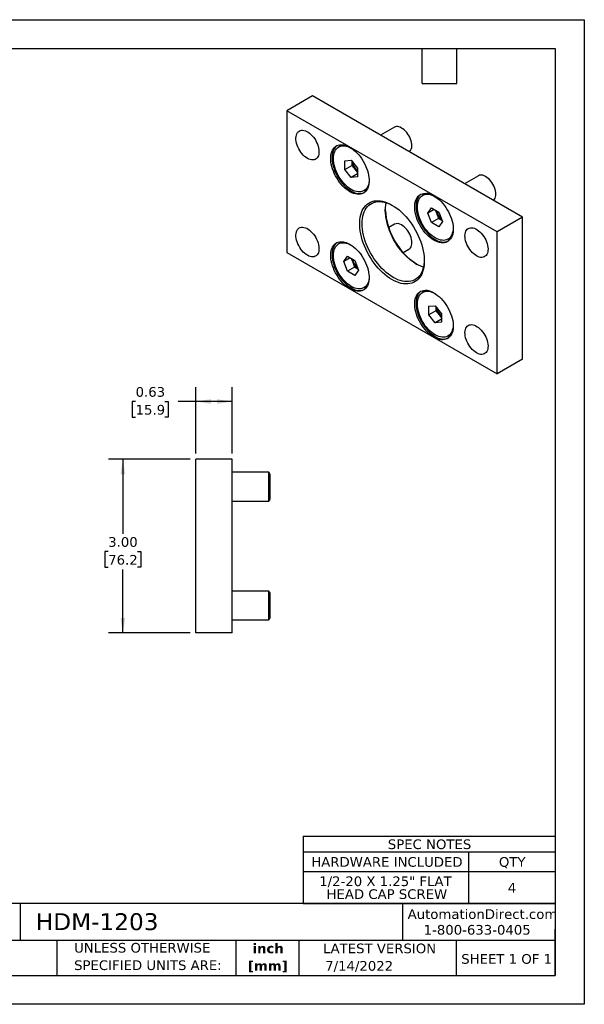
# Model space of a CAD drawing. Header units: inches. Extents: x 0 to 22, y 0 to 17.
# Tile 2 of 2: x 12.3 to 22, y 0 to 17. Entities that reach past the tile are written whole.
import ezdxf

# ---------------------------------------------------------------- set-up
doc = ezdxf.new("R2010")
doc.units = ezdxf.units.IN
doc.header["$LTSCALE"] = 2
doc.header["$MEASUREMENT"] = 0
doc.linetypes.add('SLD-Solid', pattern=[0])
doc.layers.add('DIMENSIONS', color=140, linetype='SLD-Solid', lineweight=25)
doc.layers.add('TEXT', color=140, linetype='SLD-Solid', lineweight=25)
doc.styles.add('SLDTEXTSTYLE0', font='VERDANA.TTF')
doc.styles.add('SLDTEXTSTYLE1', font='VERDANAB.TTF')
doc.dimstyles.new('SLDDIMSTYLE5', dxfattribs={"dimtxt": 0.169922, "dimasz": 0.26, "dimexe": 0, "dimexo": 0.0625, "dimgap": 0.04248, "dimtad": 0, "dimtih": 1, "dimtoh": 1, "dimrnd": 1e-09, "dimzin": 4, "dimdsep": 46, "dimtxsty": 'SLDTEXTSTYLE0', "dimsah": 1, "dimcen": 0.09, "dimadec": 0, "dimazin": 1, "dimtfac": 1, "dimtofl": 0, "dimtmove": 0, "dimatfit": 3, "dimfxl": 0, "dimfrac": 2, "dimtolj": 1, "dimtzin": 12, "dimarcsym": 0})
doc.dimstyles.new('SLDDIMSTYLE6', dxfattribs={"dimtxt": 0.169922, "dimasz": 0.26, "dimexe": 0, "dimexo": 0.0625, "dimgap": 0.04248, "dimtad": 0, "dimtih": 1, "dimtoh": 1, "dimrnd": 1e-09, "dimdsep": 46, "dimtxsty": 'SLDTEXTSTYLE0', "dimsah": 1, "dimcen": 0.09, "dimadec": 0, "dimazin": 2, "dimtfac": 1, "dimtofl": 0, "dimtmove": 0, "dimatfit": 3, "dimfxl": 0, "dimfrac": 2, "dimtolj": 1, "dimtzin": 12, "dimarcsym": 0})

# ---------------------------------------------------------------- blocks, each defined once
blk = doc.blocks.new('SW_NOTE_0')
at = {"layer": 'TEXT', "color": 0, "char_height": 0.1667, "attachment_point": 2, "style": 'SLDTEXTSTYLE1'}
for s, insert in [('inch', (0.25, 0.212)), ('[mm]', (0.244, -0.089))]:
    blk.add_mtext(s, dxfattribs=dict(at, insert=insert))
blk = doc.blocks.new('SW_NOTE_0_1')
at = {"layer": 'TEXT', "color": 0, "char_height": 0.16667, "attachment_point": 1, "style": 'SLDTEXTSTYLE0'}
for s, insert in [('UNLESS OTHERWISE ', (0, 0.212)), ('SPECIFIED UNITS ARE:', (0, -0.089))]:
    blk.add_mtext(s, dxfattribs=dict(at, insert=insert))
blk = doc.blocks.new('SW_TABLEANNOTATION_0')
at = {"layer": 'TEXT', "color": 0}
for p, q in [((0, 0), (0, -0.275)), ((0, 0), (2.853, 0)), ((2.853, 0), (4.35, 0)), ((4.35, 0), (4.35, -0.275)), ((0, -0.275), (0, -0.61)), ((0, -0.275), (2.853, -0.275)), ((2.853, -0.275), (2.853, -0.61)), ((2.853, -0.275), (4.35, -0.275)), ((4.35, -0.275), (4.35, -0.61)), ((0, -0.61), (0, -1.166)), ((0, -0.61), (2.853, -0.61)), ((2.853, -0.61), (2.853, -1.166)), ((2.853, -0.61), (4.35, -0.61)), ((4.35, -0.61), (4.35, -1.166)), ((0, -1.166), (2.853, -1.166)), ((2.853, -1.166), (4.35, -1.166))]:
    blk.add_line(p, q, dxfattribs=at)
at = {"layer": 'TEXT', "color": 0, "attachment_point": 1, "style": 'SLDTEXTSTYLE0'}
for s, insert, char_height in [('SPEC NOTES', (1.46, -0.058), 0.1667), ('HARDWARE INCLUDED', (0.139, -0.363), 0.16667), ('QTY', (3.377, -0.363), 0.1667), ('1/2-20 X 1.25" FLAT ', (0.276, -0.697), 0.16667), ('4', (3.531, -0.808), 0.167), ('HEAD CAP SCREW', (0.402, -0.919), 0.16667)]:
    blk.add_mtext(s, dxfattribs=dict(at, insert=insert, char_height=char_height))
blk = doc.blocks.new('_D_7')
at = {"layer": 'DIMENSIONS'}
for p, q in [((15.198, 9.412), (13.788, 9.412)), ((14.038, 9.412), (14.038, 8.125)), ((13.785, 7.817), (13.728, 7.817)), ((13.728, 7.817), (13.728, 7.547)), ((14.29, 7.817), (14.347, 7.817)), ((14.347, 7.817), (14.347, 7.547)), ((13.728, 7.547), (13.785, 7.547)), ((14.038, 6.412), (14.038, 7.509)), ((14.347, 7.547), (14.29, 7.547)), ((15.198, 6.412), (13.788, 6.412))]:
    blk.add_line(p, q, dxfattribs=at)
for points in [[(14.038, 9.412), (13.998, 9.152), (14.078, 9.152)], [(14.038, 6.412), (14.078, 6.672), (13.998, 6.672)]]:
    blk.add_solid(points, dxfattribs=at)
at = {"layer": 'DIMENSIONS', "char_height": 0.1667, "attachment_point": 1, "style": 'SLDTEXTSTYLE0'}
for s, insert in [('3.00', (13.785, 8.066)), ('76.2', (13.785, 7.758))]:
    blk.add_mtext(s, dxfattribs=dict(at, insert=insert))
blk = doc.blocks.new('_D_8')
at = {"layer": 'DIMENSIONS'}
for p, q in [((15.298, 9.512), (15.298, 10.658)), ((15.923, 9.512), (15.923, 10.658)), ((14.258, 10.408), (14.201, 10.408)), ((14.201, 10.408), (14.201, 10.138)), ((14.763, 10.408), (14.82, 10.408)), ((14.82, 10.408), (14.82, 10.138)), ((15.298, 10.408), (14.993, 10.408)), ((15.923, 10.408), (15.298, 10.408)), ((14.201, 10.138), (14.258, 10.138)), ((14.82, 10.138), (14.763, 10.138))]:
    blk.add_line(p, q, dxfattribs=at)
for points in [[(15.298, 10.408), (15.558, 10.368), (15.558, 10.448)], [(15.923, 10.408), (15.663, 10.448), (15.663, 10.368)]]:
    blk.add_solid(points, dxfattribs=at)
at = {"layer": 'DIMENSIONS', "char_height": 0.1667, "attachment_point": 1, "style": 'SLDTEXTSTYLE0'}
for s, insert in [('0.63', (14.258, 10.657)), ('15.9', (14.258, 10.349))]:
    blk.add_mtext(s, dxfattribs=dict(at, insert=insert))

msp = doc.modelspace()

# ---------------------------------------------------------------- linework, layer by layer
at = {"color": 7, "linetype": 'SLD-Solid'}
for p, q in [((0, 17), (22, 17)), ((22, 17), (22, 0)), ((22, 0), (0, 0))]:
    msp.add_line(p, q, dxfattribs=at)
for p, q in [((17.312, 15.683), (16.87, 15.428)), ((20.936, 13.591), (17.312, 15.683)), ((20.494, 13.336), (16.87, 15.428)), ((16.87, 15.428), (16.87, 12.978)), ((18.723, 15.143), (18.485, 15.005)), ((17.788, 14.818), (17.761, 14.802)), ((17.868, 14.562), (17.979, 14.572)), ((17.868, 14.415), (17.868, 14.562)), ((17.868, 14.415), (17.99, 14.485)), ((17.979, 14.572), (18.089, 14.435)), ((17.99, 14.558), (17.99, 14.485)), ((17.99, 14.485), (18.045, 14.416)), ((17.979, 14.277), (17.868, 14.415)), ((18.089, 14.341), (17.979, 14.277)), ((18.089, 14.287), (17.979, 14.277)), ((18.045, 14.416), (18.089, 14.362)), ((18.089, 14.435), (18.089, 14.287)), ((20.173, 14.306), (19.935, 14.168)), ((18.197, 14.047), (18.224, 14.063)), ((19.237, 13.981), (19.21, 13.966)), ((19.301, 13.662), (19.365, 13.752)), ((19.411, 13.725), (19.301, 13.662)), ((19.365, 13.497), (19.301, 13.662)), ((19.365, 13.752), (19.492, 13.679)), ((19.429, 13.715), (19.454, 13.65)), ((19.454, 13.65), (19.486, 13.567)), ((19.492, 13.679), (19.556, 13.514)), ((18.723, 13.469), (18.625, 13.412)), ((19.486, 13.567), (19.365, 13.497)), ((19.492, 13.424), (19.365, 13.497)), ((19.486, 13.567), (19.55, 13.531)), ((19.556, 13.514), (19.492, 13.424)), ((20.936, 13.591), (20.494, 13.336)), ((20.936, 11.141), (20.936, 13.591)), ((20.494, 10.886), (20.494, 13.336)), ((17.788, 13.144), (17.761, 13.128)), ((17.979, 13.107), (17.989, 13.101)), ((19.646, 13.21), (19.673, 13.226)), ((16.87, 12.978), (20.494, 10.886)), ((18.875, 12.98), (18.973, 13.037)), ((17.851, 12.825), (17.915, 12.915)), ((17.962, 12.888), (17.851, 12.825)), ((17.915, 12.66), (17.851, 12.825)), ((17.915, 12.915), (18.043, 12.842)), ((17.979, 12.878), (18.005, 12.813)), ((18.005, 12.813), (18.037, 12.73)), ((18.043, 12.842), (18.106, 12.677)), ((18.037, 12.73), (17.915, 12.66)), ((18.043, 12.586), (17.915, 12.66)), ((18.037, 12.73), (18.1, 12.694)), ((18.106, 12.677), (18.043, 12.586)), ((18.197, 12.373), (18.224, 12.389)), ((19.237, 12.307), (19.21, 12.292)), ((19.318, 12.052), (19.428, 12.061)), ((19.318, 11.904), (19.318, 12.052)), ((19.439, 11.974), (19.318, 11.904)), ((19.428, 11.767), (19.318, 11.904)), ((19.428, 12.061), (19.539, 11.924)), ((19.439, 12.048), (19.439, 11.974)), ((19.439, 11.974), (19.495, 11.906)), ((19.495, 11.906), (19.539, 11.851)), ((19.539, 11.924), (19.539, 11.777)), ((19.539, 11.831), (19.428, 11.767)), ((19.539, 11.777), (19.428, 11.767)), ((19.646, 11.536), (19.673, 11.552)), ((20.936, 11.141), (20.494, 10.886)), ((15.298, 6.412), (15.298, 9.412)), ((15.923, 9.412), (15.298, 9.412)), ((15.923, 6.412), (15.923, 9.412)), ((16.558, 9.186), (15.923, 9.186)), ((16.579, 9.15), (16.558, 9.186)), ((16.558, 8.688), (16.558, 9.186)), ((16.579, 8.724), (16.579, 9.15)), ((15.923, 8.688), (16.558, 8.688)), ((16.558, 8.688), (16.579, 8.724)), ((16.558, 7.136), (15.923, 7.136)), ((16.579, 7.1), (16.558, 7.136)), ((16.558, 6.638), (16.558, 7.136)), ((16.579, 6.887), (16.579, 7.1)), ((16.579, 6.674), (16.579, 6.887)), ((15.923, 6.638), (16.558, 6.638)), ((16.558, 6.638), (16.579, 6.674)), ((15.923, 6.412), (15.298, 6.412))]:
    msp.add_line(p, q)
at = {"flags": 128}
for points in [[(19.024, 14.825), (19.023, 14.852), (19.018, 14.881), (19.011, 14.91), (19.001, 14.94), (18.988, 14.97), (18.973, 14.999), (18.955, 15.026), (18.936, 15.052), (18.915, 15.076), (18.894, 15.097), (18.871, 15.115), (18.848, 15.13), (18.825, 15.142), (18.802, 15.15), (18.781, 15.154), (18.76, 15.154), (18.741, 15.15), (18.723, 15.143)], [(17.223, 14.606), (17.199, 14.622), (17.175, 14.641), (17.151, 14.663), (17.129, 14.688), (17.108, 14.715), (17.089, 14.743), (17.072, 14.773), (17.057, 14.805), (17.045, 14.836), (17.036, 14.868), (17.029, 14.899), (17.025, 14.929), (17.024, 14.957), (17.027, 14.984), (17.032, 15.009), (17.04, 15.031), (17.051, 15.05), (17.065, 15.066), (17.08, 15.078), (17.099, 15.087), (17.119, 15.091), (17.14, 15.092), (17.163, 15.089), (17.187, 15.083), (17.211, 15.072), (17.235, 15.058), (17.26, 15.04), (17.284, 15.02), (17.306, 14.996), (17.328, 14.97), (17.348, 14.943), (17.366, 14.913), (17.382, 14.882), (17.395, 14.851), (17.406, 14.819), (17.415, 14.788), (17.42, 14.757), (17.422, 14.728), (17.421, 14.7), (17.418, 14.674), (17.411, 14.651), (17.401, 14.631), (17.389, 14.613), (17.374, 14.599), (17.357, 14.589), (17.338, 14.582), (17.317, 14.579), (17.295, 14.58), (17.272, 14.585), (17.248, 14.594), (17.223, 14.606)], [(17.957, 14.029), (17.925, 14.049), (17.894, 14.072), (17.863, 14.099), (17.834, 14.128), (17.805, 14.159), (17.778, 14.193), (17.752, 14.229), (17.728, 14.267), (17.706, 14.306), (17.687, 14.346), (17.67, 14.386), (17.655, 14.427), (17.643, 14.468), (17.635, 14.508), (17.629, 14.547), (17.626, 14.585), (17.626, 14.622), (17.629, 14.656), (17.635, 14.688), (17.643, 14.718), (17.655, 14.745), (17.67, 14.769), (17.687, 14.79), (17.706, 14.808), (17.728, 14.821), (17.752, 14.832), (17.778, 14.838), (17.805, 14.84), (17.834, 14.839), (17.863, 14.834), (17.894, 14.824), (17.925, 14.812), (17.957, 14.795), (17.988, 14.775), (18.02, 14.752), (18.05, 14.726), (18.08, 14.697), (18.109, 14.665), (18.136, 14.631), (18.162, 14.595), (18.186, 14.557), (18.207, 14.518), (18.227, 14.478), (18.244, 14.438), (18.259, 14.397), (18.27, 14.356), (18.279, 14.316), (18.285, 14.277), (18.288, 14.239), (18.288, 14.203), (18.285, 14.168), (18.279, 14.136), (18.27, 14.106), (18.259, 14.079), (18.244, 14.055), (18.227, 14.034), (18.207, 14.017), (18.186, 14.003), (18.162, 13.993), (18.136, 13.986), (18.109, 13.984), (18.08, 13.985), (18.05, 13.991), (18.02, 14), (17.988, 14.013), (17.957, 14.029)], [(17.734, 14.824), (17.728, 14.82), (17.709, 14.803), (17.692, 14.782), (17.677, 14.758), (17.665, 14.731), (17.657, 14.701), (17.651, 14.669), (17.648, 14.634), (17.648, 14.598), (17.651, 14.56), (17.657, 14.521), (17.665, 14.48), (17.677, 14.44), (17.692, 14.399), (17.709, 14.359), (17.728, 14.319), (17.75, 14.28), (17.774, 14.242), (17.799, 14.206), (17.827, 14.172), (17.856, 14.14), (17.885, 14.111), (17.916, 14.085), (17.947, 14.062), (17.979, 14.042)], [(18.287, 14.259), (18.287, 14.247), (18.286, 14.213), (18.281, 14.181), (18.274, 14.151), (18.264, 14.124), (18.251, 14.1), (18.235, 14.079), (18.217, 14.061), (18.197, 14.047), (18.174, 14.037), (18.15, 14.03), (18.124, 14.027), (18.097, 14.028), (18.068, 14.032), (18.039, 14.041), (18.009, 14.053), (17.979, 14.069), (17.949, 14.088), (17.919, 14.11), (17.889, 14.136), (17.861, 14.164), (17.833, 14.195), (17.808, 14.228), (17.783, 14.263), (17.761, 14.299), (17.74, 14.337), (17.722, 14.375), (17.707, 14.414), (17.694, 14.453), (17.684, 14.492), (17.676, 14.53), (17.672, 14.567), (17.67, 14.603), (17.672, 14.637), (17.676, 14.669), (17.684, 14.698), (17.694, 14.725), (17.707, 14.75), (17.722, 14.771), (17.74, 14.788), (17.761, 14.802), (17.783, 14.813), (17.808, 14.82), (17.833, 14.823), (17.861, 14.822), (17.889, 14.817), (17.919, 14.809), (17.949, 14.797), (17.979, 14.781), (17.989, 14.774)], [(20.433, 13.881), (20.437, 13.885), (20.45, 13.9), (20.46, 13.918), (20.468, 13.939), (20.472, 13.962), (20.474, 13.988), (20.472, 14.015), (20.468, 14.044), (20.46, 14.074), (20.45, 14.103), (20.437, 14.133), (20.422, 14.162), (20.405, 14.189), (20.386, 14.215), (20.365, 14.239), (20.343, 14.26), (20.321, 14.278), (20.298, 14.293), (20.275, 14.305), (20.252, 14.313), (20.23, 14.317), (20.209, 14.317), (20.19, 14.313), (20.173, 14.306)], [(19.406, 13.192), (19.375, 13.212), (19.344, 13.236), (19.313, 13.262), (19.283, 13.291), (19.254, 13.323), (19.227, 13.357), (19.201, 13.393), (19.178, 13.43), (19.156, 13.469), (19.136, 13.509), (19.119, 13.55), (19.105, 13.59), (19.093, 13.631), (19.084, 13.671), (19.078, 13.71), (19.075, 13.748), (19.075, 13.785), (19.078, 13.819), (19.084, 13.852), (19.093, 13.882), (19.105, 13.909), (19.119, 13.933), (19.136, 13.953), (19.156, 13.971), (19.178, 13.985), (19.201, 13.995), (19.227, 14.001), (19.254, 14.003), (19.283, 14.002), (19.313, 13.997), (19.344, 13.988), (19.375, 13.975), (19.406, 13.958), (19.438, 13.938), (19.469, 13.915), (19.5, 13.889), (19.53, 13.86), (19.558, 13.828), (19.586, 13.794), (19.611, 13.758), (19.635, 13.72), (19.657, 13.681), (19.677, 13.642), (19.694, 13.601), (19.708, 13.56), (19.72, 13.52), (19.729, 13.48), (19.735, 13.44), (19.738, 13.402), (19.738, 13.366), (19.735, 13.331), (19.729, 13.299), (19.72, 13.269), (19.708, 13.242), (19.694, 13.218), (19.677, 13.197), (19.657, 13.18), (19.635, 13.166), (19.611, 13.156), (19.586, 13.15), (19.558, 13.147), (19.53, 13.149), (19.5, 13.154), (19.469, 13.163), (19.438, 13.176), (19.406, 13.192)], [(19.183, 13.987), (19.178, 13.983), (19.158, 13.966), (19.141, 13.945), (19.127, 13.921), (19.115, 13.894), (19.106, 13.864), (19.1, 13.832), (19.097, 13.797), (19.097, 13.761), (19.1, 13.723), (19.106, 13.684), (19.115, 13.644), (19.127, 13.603), (19.141, 13.562), (19.158, 13.522), (19.178, 13.482), (19.2, 13.443), (19.223, 13.405), (19.249, 13.369), (19.276, 13.335), (19.305, 13.304), (19.335, 13.274), (19.366, 13.248), (19.397, 13.225), (19.428, 13.205)], [(19.428, 13.232), (19.398, 13.251), (19.368, 13.274), (19.339, 13.299), (19.31, 13.327), (19.283, 13.358), (19.257, 13.391), (19.233, 13.426), (19.21, 13.462), (19.19, 13.5), (19.172, 13.538), (19.156, 13.577), (19.144, 13.616), (19.133, 13.655), (19.126, 13.693), (19.122, 13.73), (19.12, 13.766), (19.122, 13.8), (19.126, 13.832), (19.133, 13.862), (19.144, 13.889), (19.156, 13.913), (19.172, 13.934), (19.19, 13.951), (19.21, 13.966), (19.233, 13.976), (19.257, 13.983), (19.283, 13.986), (19.31, 13.985), (19.339, 13.98), (19.368, 13.972), (19.398, 13.96), (19.428, 13.944), (19.439, 13.938)], [(18.682, 12.514), (18.641, 12.539), (18.601, 12.567), (18.561, 12.599), (18.521, 12.634), (18.483, 12.671), (18.445, 12.711), (18.409, 12.753), (18.374, 12.798), (18.341, 12.844), (18.31, 12.892), (18.281, 12.942), (18.254, 12.993), (18.229, 13.044), (18.206, 13.096), (18.186, 13.149), (18.169, 13.201), (18.155, 13.253), (18.143, 13.305), (18.134, 13.356), (18.128, 13.406), (18.125, 13.455), (18.125, 13.502), (18.128, 13.547), (18.134, 13.59), (18.143, 13.63), (18.155, 13.669), (18.169, 13.704), (18.186, 13.737), (18.206, 13.766), (18.229, 13.792), (18.254, 13.815), (18.281, 13.835), (18.31, 13.85), (18.341, 13.862), (18.374, 13.87), (18.409, 13.875), (18.445, 13.875), (18.483, 13.872), (18.521, 13.865), (18.561, 13.854), (18.601, 13.84), (18.641, 13.822), (18.682, 13.8), (18.722, 13.775), (18.763, 13.746), (18.803, 13.715), (18.842, 13.68), (18.881, 13.643), (18.918, 13.603), (18.954, 13.56), (18.989, 13.516), (19.022, 13.469), (19.053, 13.421), (19.083, 13.372), (19.11, 13.321), (19.135, 13.27), (19.157, 13.217), (19.177, 13.165), (19.194, 13.112), (19.209, 13.06), (19.22, 13.008), (19.229, 12.957), (19.235, 12.908), (19.238, 12.859), (19.238, 12.812), (19.235, 12.767), (19.229, 12.724), (19.22, 12.683), (19.209, 12.645), (19.194, 12.609), (19.177, 12.577), (19.157, 12.547), (19.135, 12.521), (19.11, 12.498), (19.083, 12.479), (19.053, 12.463), (19.022, 12.451), (18.989, 12.443), (18.954, 12.439), (18.918, 12.438), (18.881, 12.441), (18.842, 12.448), (18.803, 12.459), (18.763, 12.474), (18.722, 12.492), (18.682, 12.514)], [(18.703, 12.551), (18.663, 12.575), (18.623, 12.604), (18.584, 12.635), (18.545, 12.669), (18.507, 12.706), (18.47, 12.746), (18.435, 12.788), (18.401, 12.832), (18.369, 12.878), (18.339, 12.926), (18.31, 12.975), (18.284, 13.025), (18.26, 13.076), (18.239, 13.128), (18.22, 13.179), (18.204, 13.231), (18.191, 13.282), (18.181, 13.333), (18.173, 13.383), (18.169, 13.431), (18.167, 13.478), (18.169, 13.524), (18.173, 13.567), (18.181, 13.608), (18.191, 13.647), (18.204, 13.683), (18.22, 13.716), (18.239, 13.746), (18.26, 13.773), (18.284, 13.796), (18.31, 13.816), (18.339, 13.833), (18.369, 13.845), (18.401, 13.854), (18.435, 13.859), (18.47, 13.86), (18.507, 13.858), (18.545, 13.851), (18.584, 13.841), (18.623, 13.827), (18.663, 13.809), (18.692, 13.793)], [(19.224, 12.727), (19.222, 12.728), (19.182, 12.742), (19.142, 12.76), (19.102, 12.781), (19.062, 12.806), (19.023, 12.834), (18.983, 12.865), (18.944, 12.9), (18.907, 12.937), (18.87, 12.977), (18.835, 13.019), (18.801, 13.063), (18.768, 13.109), (18.738, 13.157), (18.71, 13.206), (18.684, 13.256), (18.66, 13.307), (18.639, 13.358), (18.62, 13.41), (18.604, 13.462), (18.591, 13.513), (18.58, 13.563), (18.573, 13.613), (18.568, 13.662), (18.567, 13.709), (18.568, 13.754), (18.573, 13.798), (18.58, 13.839), (18.581, 13.842)], [(18.973, 13.037), (18.973, 13.037), (18.988, 13.048), (19.001, 13.063), (19.011, 13.081), (19.018, 13.102), (19.023, 13.125), (19.024, 13.151), (19.023, 13.178), (19.018, 13.207), (19.011, 13.237), (19.001, 13.266), (18.988, 13.296), (18.973, 13.325), (18.955, 13.352), (18.936, 13.378), (18.915, 13.402), (18.894, 13.423), (18.871, 13.441), (18.848, 13.456)], [(17.223, 12.932), (17.199, 12.948), (17.175, 12.967), (17.151, 12.989), (17.129, 13.014), (17.108, 13.041), (17.089, 13.069), (17.072, 13.1), (17.057, 13.131), (17.045, 13.162), (17.036, 13.194), (17.029, 13.225), (17.025, 13.255), (17.024, 13.284), (17.027, 13.31), (17.032, 13.335), (17.04, 13.357), (17.051, 13.376), (17.065, 13.392), (17.08, 13.404), (17.099, 13.413), (17.119, 13.417), (17.14, 13.418), (17.163, 13.415), (17.187, 13.409), (17.211, 13.398), (17.235, 13.384), (17.26, 13.366), (17.284, 13.346), (17.306, 13.322), (17.328, 13.297), (17.348, 13.269), (17.366, 13.239), (17.382, 13.209), (17.395, 13.177), (17.406, 13.146), (17.415, 13.114), (17.42, 13.084), (17.422, 13.054), (17.421, 13.026), (17.418, 13), (17.411, 12.977), (17.401, 12.957), (17.389, 12.939), (17.374, 12.925), (17.357, 12.915), (17.338, 12.908), (17.317, 12.905), (17.295, 12.906), (17.272, 12.911), (17.248, 12.92), (17.223, 12.932)], [(19.736, 13.422), (19.737, 13.41), (19.735, 13.376), (19.731, 13.344), (19.723, 13.314), (19.713, 13.287), (19.7, 13.263), (19.685, 13.242), (19.667, 13.225), (19.646, 13.21), (19.624, 13.2), (19.6, 13.193), (19.574, 13.19), (19.546, 13.191), (19.518, 13.196), (19.489, 13.204), (19.459, 13.216), (19.428, 13.232)], [(20.14, 12.922), (20.116, 12.938), (20.092, 12.957), (20.068, 12.979), (20.046, 13.004), (20.025, 13.031), (20.006, 13.059), (19.989, 13.09), (19.974, 13.121), (19.962, 13.152), (19.952, 13.184), (19.946, 13.215), (19.942, 13.245), (19.941, 13.274), (19.944, 13.3), (19.949, 13.325), (19.957, 13.347), (19.968, 13.366), (19.981, 13.382), (19.997, 13.394), (20.015, 13.403), (20.035, 13.408), (20.057, 13.408), (20.08, 13.405), (20.104, 13.399), (20.128, 13.388), (20.152, 13.374), (20.177, 13.356), (20.2, 13.336), (20.223, 13.312), (20.245, 13.287), (20.265, 13.259), (20.283, 13.229), (20.299, 13.199), (20.312, 13.167), (20.323, 13.136), (20.331, 13.104), (20.337, 13.074), (20.339, 13.044), (20.338, 13.016), (20.334, 12.991), (20.328, 12.967), (20.318, 12.947), (20.306, 12.929), (20.291, 12.915), (20.274, 12.905), (20.255, 12.898), (20.234, 12.895), (20.212, 12.896), (20.189, 12.901), (20.164, 12.91), (20.14, 12.922)], [(17.957, 12.355), (17.925, 12.375), (17.894, 12.398), (17.863, 12.425), (17.834, 12.454), (17.805, 12.486), (17.778, 12.52), (17.752, 12.556), (17.728, 12.593), (17.706, 12.632), (17.687, 12.672), (17.67, 12.713), (17.655, 12.753), (17.643, 12.794), (17.635, 12.834), (17.629, 12.873), (17.626, 12.911), (17.626, 12.948), (17.629, 12.982), (17.635, 13.015), (17.643, 13.044), (17.655, 13.071), (17.67, 13.096), (17.687, 13.116), (17.706, 13.134), (17.728, 13.148), (17.752, 13.158), (17.778, 13.164), (17.805, 13.166), (17.834, 13.165), (17.863, 13.16), (17.894, 13.151), (17.925, 13.138), (17.957, 13.121), (17.988, 13.101), (18.02, 13.078), (18.05, 13.052), (18.08, 13.023), (18.109, 12.991), (18.136, 12.957), (18.162, 12.921), (18.186, 12.883), (18.207, 12.844), (18.227, 12.804), (18.244, 12.764), (18.259, 12.723), (18.27, 12.683), (18.279, 12.642), (18.285, 12.603), (18.288, 12.565), (18.288, 12.529), (18.285, 12.494), (18.279, 12.462), (18.27, 12.432), (18.259, 12.405), (18.244, 12.381), (18.227, 12.36), (18.207, 12.343), (18.186, 12.329), (18.162, 12.319), (18.136, 12.313), (18.109, 12.31), (18.08, 12.312), (18.05, 12.317), (18.02, 12.326), (17.988, 12.339), (17.957, 12.355)], [(17.734, 13.15), (17.728, 13.146), (17.709, 13.129), (17.692, 13.108), (17.677, 13.084), (17.665, 13.057), (17.657, 13.027), (17.651, 12.995), (17.648, 12.96), (17.648, 12.924), (17.651, 12.886), (17.657, 12.847), (17.665, 12.807), (17.677, 12.766), (17.692, 12.725), (17.709, 12.685), (17.728, 12.645), (17.75, 12.606), (17.774, 12.568), (17.799, 12.532), (17.827, 12.498), (17.856, 12.467), (17.885, 12.437), (17.916, 12.411), (17.947, 12.388), (17.979, 12.368)], [(18.287, 12.585), (18.287, 12.573), (18.286, 12.539), (18.281, 12.507), (18.274, 12.477), (18.264, 12.45), (18.251, 12.426), (18.235, 12.405), (18.217, 12.387), (18.197, 12.373), (18.174, 12.363), (18.15, 12.356), (18.124, 12.353), (18.097, 12.354), (18.068, 12.359), (18.039, 12.367), (18.009, 12.379), (17.979, 12.395), (17.949, 12.414), (17.919, 12.436), (17.889, 12.462), (17.861, 12.49), (17.833, 12.521), (17.808, 12.554), (17.783, 12.589), (17.761, 12.625), (17.74, 12.663), (17.722, 12.701), (17.707, 12.74), (17.694, 12.779), (17.684, 12.818), (17.676, 12.856), (17.672, 12.893), (17.67, 12.929), (17.672, 12.963), (17.676, 12.995), (17.684, 13.025), (17.694, 13.052), (17.707, 13.076), (17.722, 13.097), (17.74, 13.114), (17.761, 13.128), (17.783, 13.139), (17.808, 13.146), (17.833, 13.149), (17.861, 13.148), (17.889, 13.143), (17.919, 13.135), (17.949, 13.123), (17.979, 13.107), (17.979, 13.107)], [(19.238, 12.848), (19.237, 12.814), (19.233, 12.771), (19.225, 12.73), (19.215, 12.691), (19.201, 12.655), (19.185, 12.622), (19.167, 12.592), (19.145, 12.565), (19.122, 12.542), (19.096, 12.522), (19.067, 12.505), (19.037, 12.493), (19.005, 12.484), (18.971, 12.479), (18.935, 12.478), (18.899, 12.48), (18.861, 12.487), (18.822, 12.497), (18.783, 12.511), (18.743, 12.529), (18.703, 12.551)], [(19.406, 11.518), (19.375, 11.538), (19.344, 11.562), (19.313, 11.588), (19.283, 11.617), (19.254, 11.649), (19.227, 11.683), (19.201, 11.719), (19.178, 11.756), (19.156, 11.795), (19.136, 11.835), (19.119, 11.876), (19.105, 11.916), (19.093, 11.957), (19.084, 11.997), (19.078, 12.036), (19.075, 12.074), (19.075, 12.111), (19.078, 12.145), (19.084, 12.178), (19.093, 12.208), (19.105, 12.235), (19.119, 12.259), (19.136, 12.28), (19.156, 12.297), (19.178, 12.311), (19.201, 12.321), (19.227, 12.327), (19.254, 12.33), (19.283, 12.328), (19.313, 12.323), (19.344, 12.314), (19.375, 12.301), (19.406, 12.284), (19.438, 12.264), (19.469, 12.241), (19.5, 12.215), (19.53, 12.186), (19.558, 12.154), (19.586, 12.12), (19.611, 12.084), (19.635, 12.046), (19.657, 12.008), (19.677, 11.968), (19.694, 11.927), (19.708, 11.886), (19.72, 11.846), (19.729, 11.806), (19.735, 11.766), (19.738, 11.728), (19.738, 11.692), (19.735, 11.657), (19.729, 11.625), (19.72, 11.595), (19.708, 11.568), (19.694, 11.544), (19.677, 11.523), (19.657, 11.506), (19.635, 11.492), (19.611, 11.482), (19.586, 11.476), (19.558, 11.473), (19.53, 11.475), (19.5, 11.48), (19.469, 11.489), (19.438, 11.502), (19.406, 11.518)], [(19.183, 12.313), (19.178, 12.31), (19.158, 12.292), (19.141, 12.271), (19.127, 12.247), (19.115, 12.22), (19.106, 12.19), (19.1, 12.158), (19.097, 12.124), (19.097, 12.087), (19.1, 12.049), (19.106, 12.01), (19.115, 11.97), (19.127, 11.929), (19.141, 11.888), (19.158, 11.848), (19.178, 11.808), (19.2, 11.769), (19.223, 11.731), (19.249, 11.695), (19.276, 11.661), (19.305, 11.63), (19.335, 11.601), (19.366, 11.574), (19.397, 11.551), (19.428, 11.531)], [(19.12, 12.092), (19.122, 12.126), (19.126, 12.158), (19.133, 12.188), (19.144, 12.215), (19.156, 12.239), (19.172, 12.26), (19.19, 12.278), (19.21, 12.292), (19.233, 12.302), (19.257, 12.309), (19.283, 12.312), (19.31, 12.311), (19.339, 12.306), (19.368, 12.298), (19.398, 12.286), (19.428, 12.27), (19.439, 12.264)], [(19.736, 11.748), (19.737, 11.736), (19.735, 11.702), (19.731, 11.67), (19.723, 11.64), (19.713, 11.613), (19.7, 11.589), (19.685, 11.568), (19.667, 11.551), (19.646, 11.536), (19.624, 11.526), (19.6, 11.519), (19.574, 11.516), (19.546, 11.517), (19.518, 11.522), (19.489, 11.53), (19.459, 11.542), (19.428, 11.558), (19.398, 11.577), (19.368, 11.6), (19.339, 11.625), (19.31, 11.653), (19.283, 11.684), (19.257, 11.717), (19.233, 11.752), (19.21, 11.788), (19.19, 11.826), (19.172, 11.864), (19.156, 11.903), (19.144, 11.942), (19.133, 11.981), (19.126, 12.019), (19.122, 12.056), (19.12, 12.092), (19.12, 12.092)], [(20.14, 11.248), (20.116, 11.264), (20.092, 11.283), (20.068, 11.305), (20.046, 11.33), (20.025, 11.357), (20.006, 11.386), (19.989, 11.416), (19.974, 11.447), (19.962, 11.478), (19.952, 11.51), (19.946, 11.541), (19.942, 11.571), (19.941, 11.6), (19.944, 11.627), (19.949, 11.651), (19.957, 11.673), (19.968, 11.692), (19.981, 11.708), (19.997, 11.72), (20.015, 11.729), (20.035, 11.734), (20.057, 11.735), (20.08, 11.732), (20.104, 11.725), (20.128, 11.714), (20.152, 11.7), (20.177, 11.683), (20.2, 11.662), (20.223, 11.639), (20.245, 11.613), (20.265, 11.585), (20.283, 11.555), (20.299, 11.525), (20.312, 11.493), (20.323, 11.462), (20.331, 11.43), (20.337, 11.4), (20.339, 11.37), (20.338, 11.342), (20.334, 11.317), (20.328, 11.293), (20.318, 11.273), (20.306, 11.255), (20.291, 11.241), (20.274, 11.231), (20.255, 11.224), (20.234, 11.221), (20.212, 11.222), (20.189, 11.227), (20.164, 11.236), (20.14, 11.248)]]:
    msp.add_lwpolyline(points, dxfattribs=at)
for centre, radius, start, end in [((17.864, 14.684), 0.154, 96.5743, 119.6631), ((18.893, 14.814), 0.131, 313.0856, 4.8352), ((18.229, 14.57), 0.24, 182.6393, 219.7721), ((18.251, 14.582), 0.252, 188.9683, 229.9837), ((18.211, 14.547), 0.211, 218.1821, 234.7494), ((18.118, 14.24), 0.242, 234.8893, 290.2574), ((18.147, 14.194), 0.152, 300.2226, 323.5293), ((19.313, 13.847), 0.154, 96.5743, 119.6631), ((19.776, 13.789), 1.211, 183.2033, 236.7913), ((19.65, 13.728), 0.211, 185.2451, 201.8182), ((19.701, 13.745), 0.252, 190.0096, 231.0288), ((19.679, 13.733), 0.24, 200.2271, 237.362), ((18.775, 13.354), 0.126, 54.5328, 114.1568), ((19.596, 13.358), 0.152, 300.2226, 323.5293), ((17.864, 13.01), 0.154, 96.5743, 119.6631), ((19.568, 13.403), 0.242, 234.8893, 290.2574), ((18.201, 12.891), 0.211, 185.2451, 201.8182), ((18.251, 12.908), 0.252, 190.0096, 231.0288), ((18.23, 12.895), 0.24, 200.2271, 237.362), ((18.147, 12.521), 0.152, 300.2226, 323.5293), ((18.118, 12.566), 0.242, 234.8893, 290.2574), ((19.313, 12.173), 0.154, 96.5743, 119.6631), ((19.679, 12.059), 0.24, 182.6393, 219.7721), ((19.701, 12.071), 0.252, 188.9683, 229.9837), ((19.661, 12.036), 0.211, 218.1821, 234.7494), ((19.596, 11.684), 0.152, 300.2226, 323.5293), ((19.568, 11.729), 0.242, 234.8893, 290.2574)]:
    msp.add_arc(centre, radius, start, end)
at = {"layer": 'TEXT'}
for p, q in [((0.5, 16.5), (21.5, 16.5)), ((19.2, 15.9), (19.2, 16.5)), ((19.8, 15.9), (19.8, 16.5)), ((21.5, 16.5), (21.5, 0.5)), ((19.2, 15.9), (19.8, 15.9)), ((21.5, 1.742), (0.5, 1.742)), ((12.264, 1.742), (12.264, 1.1)), ((18.864, 1.742), (18.864, 1.1)), ((21.5, 0.5), (21.5, 1.3)), ((21.5, 1.1), (0.5, 1.1)), ((12.896, 1.1), (12.896, 0.5)), ((15.986, 1.1), (15.986, 0.5)), ((17.072, 1.1), (17.072, 0.5)), ((19.791, 1.1), (19.791, 0.5)), ((0.5, 0.5), (21.5, 0.5))]:
    msp.add_line(p, q, dxfattribs=at)

# ---------------------------------------------------------------- block references
for name, p in [('SW_TABLEANNOTATION_0', (17.15, 2.905)), ('SW_NOTE_0_1', (13.197, 0.848)), ('SW_NOTE_0', (16.295, 0.837))]:
    msp.add_blockref(name, p, dxfattribs=at)

# ---------------------------------------------------------------- texts
at = {"layer": 'TEXT', "style": 'SLDTEXTSTYLE0'}
for s, insert, char_height, attachment_point in [('HDM-1203', (12.536, 1.573), 0.2917, 1), ('AutomationDirect.com', (18.952, 1.641), 0.16667, 1), ('1-800-633-0405', (19.228, 1.37), 0.16667, 1), ('LATEST VERSION', (18.469, 1.049), 0.16667, 2), ('SHEET 1 OF 1', (19.877, 0.867), 0.16667, 1), ('7/14/2022', (17.529, 0.747), 0.1667, 1)]:
    msp.add_mtext(s, dxfattribs=dict(at, insert=insert, char_height=char_height, attachment_point=attachment_point))

# ---------------------------------------------------------------- dimensions: what is measured, and where the dimension line sits
at = {"layer": 'DIMENSIONS'}
dim = msp.add_linear_dim(base=(15.297692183, 10.407684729), p1=(15.922692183, 9.412081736), p2=(15.297692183, 9.412081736), dimstyle='SLDDIMSTYLE6', dxfattribs=at)
dim.commit()
dim.dimension.update_dxf_attribs({"geometry": '_D_8', "text_midpoint": (14.510290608, 10.407684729), "dimtype": 160})
dim = msp.add_linear_dim(base=(14.038, 9.412), p1=(15.298, 6.412), p2=(15.298, 9.412), angle=90, dimstyle='SLDDIMSTYLE5', dxfattribs=at)
dim.commit()
dim.dimension.update_dxf_attribs({"geometry": '_D_7', "text_midpoint": (14.038, 7.817), "dimtype": 160})

doc.saveas('drawing.dxf')
